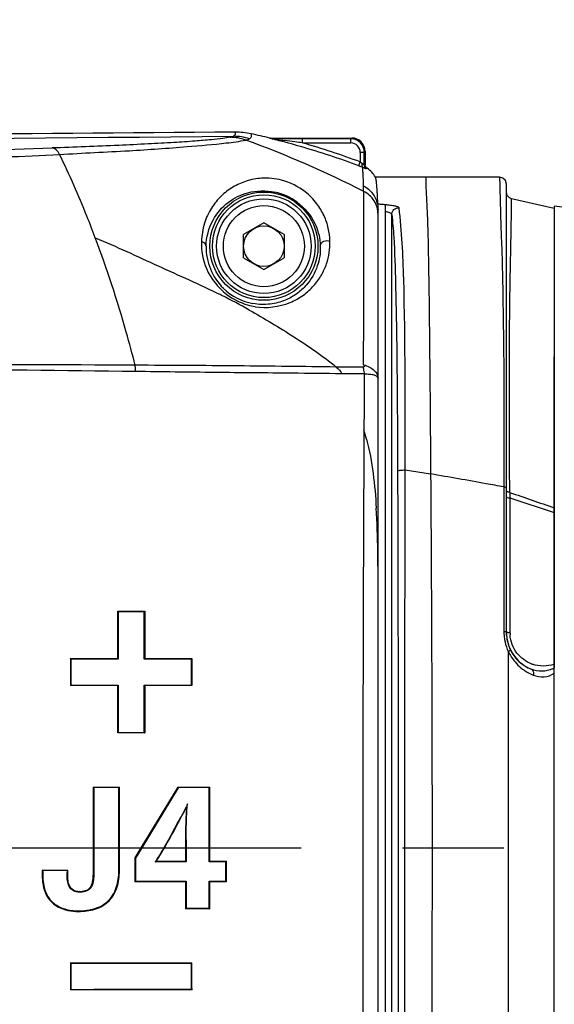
# Model space of a CAD drawing. Header units: millimetres. Extents: x 7426 to 8300, y 123 to 421.
# Tile 182 of 197: x 8143.26 to 8145.24, y 373.78 to 377.43. Entities that reach past the tile are written whole.
import ezdxf

# ---------------------------------------------------------------- set-up
doc = ezdxf.new("R2010")
doc.units = ezdxf.units.MM
doc.linetypes.add('CENTER', pattern=[0.6, 0.375, -0.075, 0.075, -0.075])
for name, color, linetype in [('中心线', 7, 'CENTER'), ('外形图', 7, 'Continuous'), ('尺寸标注', 7, 'Continuous'), ('运动范围', 7, 'Continuous')]:
    doc.layers.add(name, color=color, linetype=linetype)
doc.styles.add('微软雅黑', font='msyh.ttc')
doc.dimstyles.new('尺寸标注_1_20比例', dxfattribs={"dimtxt": 1.5, "dimasz": 1.25, "dimexe": 0.5, "dimexo": 0.4, "dimgap": 0.5, "dimtad": 1, "dimdec": 1, "dimlfac": 20, "dimdsep": 46, "dimtxsty": '微软雅黑', "dimcen": 0.09, "dimadec": 0, "dimazin": 0, "dimtp": 0.01, "dimtm": 0.01, "dimtfac": 1, "dimtdec": 1, "dimtofl": 0, "dimtmove": 0, "dimatfit": 3, "dimfxl": 1, "dimtolj": 1, "dimarcsym": 0})

# ---------------------------------------------------------------- blocks, each defined once
blk = doc.blocks.new('*D1279')
at = {"layer": 'Defpoints', "color": 0}
for p in [(8163.1407, 403.1778), (8093.7172, 293.7489), (8143.3418, 293.7489)]:
    blk.add_point(p, dxfattribs=at)
at = {"layer": '尺寸标注', "color": 0, "lineweight": -2}
for p, q in [((8162.7407, 403.1778), (8093.2172, 403.1778)), ((8093.7172, 401.9278), (8093.7172, 294.9989)), ((8142.9418, 293.7489), (8093.2172, 293.7489))]:
    blk.add_line(p, q, dxfattribs=at)
at = {"layer": '尺寸标注', "color": 0}
for points in [[(8093.9255, 401.9278), (8093.5088, 401.9278), (8093.7172, 403.1778)], [(8093.5088, 294.9989), (8093.9255, 294.9989), (8093.7172, 293.7489)]]:
    blk.add_solid(points, dxfattribs=at)
at = {"layer": '尺寸标注', "color": 0, "insert": (8092.4381, 348.4634), "char_height": 1.5, "attachment_point": 5, "rotation": 90, "style": '微软雅黑'}
blk.add_mtext('\\A1;2188.6', dxfattribs=at)

msp = doc.modelspace()

# ---------------------------------------------------------------- linework, layer by layer
at = {"layer": '中心线', "linetype": 'CENTER', "ltscale": 5}
msp.add_line((8127.4285, 374.3629), (8169.2561, 374.3629), dxfattribs=at)
at = {"layer": '外形图', "color": 7, "linetype": 'Continuous'}
for p, q in [((8144.1876, 376.9879), (8144.4907, 376.9879)), ((8144.3093, 376.9696), (8144.3093, 376.9846)), ((8144.4875, 376.9846), (8144.3093, 376.9846)), ((8144.4875, 376.9846), (8144.4907, 376.9879)), ((8144.4875, 376.9696), (8144.4875, 376.9846)), ((8144.3092, 376.9696), (8144.4875, 376.9696)), ((8144.5225, 376.9346), (8144.5225, 376.8992)), ((8144.5375, 376.9346), (8144.5225, 376.9346)), ((8144.5375, 376.9346), (8144.5407, 376.9379)), ((8144.5375, 376.887), (8144.5375, 376.9346)), ((8144.5407, 376.9379), (8144.5407, 376.889)), ((8144.5173, 376.8851), (8144.5225, 376.8992)), ((8145.0383, 376.8428), (8144.5784, 376.8427)), ((8144.5785, 376.8427), (8144.5785, 376.8427)), ((8145.0383, 376.8428), (8145.0384, 376.8356)), ((8145.0383, 376.8413), (8145.0389, 376.8132)), ((8145.0632, 375.1608), (8145.0632, 376.8178)), ((8145.2407, 376.727), (8145.0827, 376.7627)), ((8144.5882, 372.0048), (8144.5882, 376.7214)), ((8144.6157, 371.9846), (8144.6157, 376.7409)), ((8145.2407, 376.7353), (8145.2407, 375.0287)), ((8144.6391, 372.0204), (8144.6391, 376.7053)), ((8144.1657, 376.6745), (8144.0907, 376.6312)), ((8144.2407, 376.6312), (8144.1657, 376.6745)), ((8144.0907, 376.5446), (8144.0907, 376.6312)), ((8144.2407, 376.6312), (8144.2407, 376.5446)), ((8144.0907, 376.5446), (8144.1657, 376.5013)), ((8144.1657, 376.5013), (8144.2407, 376.5446)), ((8145.2407, 372.5525), (8145.2407, 376.1791)), ((8144.5369, 376.1153), (8144.4542, 376.1162)), ((8144.6887, 375.7603), (8144.783, 375.7458)), ((8145.0541, 375.6976), (8145.0541, 375.1618)), ((8145.0758, 375.683), (8145.0757, 375.6938)), ((8145.0759, 375.6772), (8145.0758, 375.683)), ((8145.0759, 375.6772), (8145.0758, 375.6706)), ((8145.0758, 375.6706), (8145.0759, 375.6573)), ((8145.0756, 375.6573), (8145.0765, 375.1591)), ((8145.0756, 375.6573), (8145.2408, 375.6032)), ((8143.6246, 375.0628), (8143.6246, 375.2379)), ((8143.6269, 375.2357), (8143.6246, 375.2379)), ((8143.6246, 375.2379), (8143.7246, 375.2379)), ((8143.6269, 375.2357), (8143.6269, 375.0607)), ((8143.7224, 375.2357), (8143.6269, 375.2357)), ((8143.7224, 375.0607), (8143.7224, 375.2357)), ((8143.7246, 375.2378), (8143.7246, 375.0629)), ((8145.0637, 375.1486), (8145.0632, 375.1607)), ((8143.4496, 375.0629), (8143.4496, 374.9629)), ((8143.4518, 375.0607), (8143.4518, 374.9651)), ((8143.7224, 375.0607), (8143.7246, 375.0629)), ((8143.8974, 375.0606), (8143.7224, 375.0607)), ((8143.7246, 375.0629), (8143.8996, 375.0629)), ((8143.8974, 374.9651), (8143.8974, 375.0606)), ((8143.8996, 375.0628), (8143.8996, 374.9628)), ((8143.6246, 374.7879), (8143.6246, 374.9628)), ((8143.6268, 374.9651), (8143.6268, 374.7901)), ((8143.7224, 374.7901), (8143.7224, 374.9651)), ((8143.7224, 374.9651), (8143.8974, 374.9651)), ((8143.7246, 374.9629), (8143.7246, 374.7879)), ((8143.8995, 374.9629), (8143.8974, 374.9651)), ((8143.6268, 374.7901), (8143.6246, 374.7879)), ((8143.7244, 374.7878), (8143.6246, 374.7879)), ((8143.6268, 374.7901), (8143.7224, 374.79)), ((8143.7224, 374.7901), (8143.7243, 374.7882)), ((8143.536, 374.5857), (8143.5338, 374.5879)), ((8143.5338, 374.5879), (8143.6316, 374.5879)), ((8143.536, 374.5857), (8143.536, 374.3629)), ((8143.6293, 374.5856), (8143.536, 374.5857)), ((8143.6293, 374.3629), (8143.6293, 374.5857)), ((8143.8471, 374.5879), (8143.7109, 374.3629)), ((8143.8484, 374.5856), (8143.7136, 374.3629)), ((8143.8484, 374.5856), (8143.8471, 374.5879)), ((8143.8471, 374.5879), (8143.9653, 374.5878)), ((8143.9631, 374.5856), (8143.8484, 374.5857)), ((8143.9631, 374.3629), (8143.9631, 374.5856)), ((8143.8753, 374.3933), (8143.8753, 374.3629)), ((8143.8753, 374.3933), (8143.8753, 374.3629)), ((8143.8776, 374.3933), (8143.8776, 374.3629)), ((8143.6294, 374.2873), (8143.6293, 374.3629)), ((8143.6315, 374.2874), (8143.6315, 374.3629)), ((8143.7109, 374.3629), (8143.6885, 374.3258)), ((8143.7136, 374.3629), (8143.6908, 374.3253)), ((8143.8753, 374.3629), (8143.8753, 374.3137)), ((8143.8776, 374.3629), (8143.8776, 374.3114)), ((8143.9631, 374.3114), (8143.9631, 374.3629)), ((8143.9653, 374.3137), (8143.9653, 374.3629)), ((8143.7675, 374.3137), (8143.8753, 374.3137)), ((8143.8776, 374.3114), (8143.8753, 374.3137)), ((8143.9631, 374.3114), (8143.9653, 374.3137)), ((8143.9653, 374.3137), (8144.0273, 374.3137)), ((8143.9653, 374.3137), (8144.0273, 374.3137)), ((8144.0251, 374.3114), (8144.0273, 374.3137)), ((8143.3451, 374.2811), (8143.3451, 374.267)), ((8143.3473, 374.2789), (8143.3451, 374.2811)), ((8143.3451, 374.2811), (8143.4407, 374.2811)), ((8143.3473, 374.2789), (8143.3473, 374.267)), ((8143.4384, 374.2789), (8143.3473, 374.2789)), ((8143.4379, 374.2652), (8143.4384, 374.2789)), ((8143.4384, 374.2789), (8143.4407, 374.2811)), ((8143.4401, 374.2651), (8143.4407, 374.2811)), ((8143.6293, 374.2873), (8143.6315, 374.2873)), ((8143.8776, 374.3114), (8143.7634, 374.3115)), ((8144.0251, 374.3114), (8143.9631, 374.3114)), ((8143.3473, 374.267), (8143.3451, 374.267)), ((8143.536, 374.2617), (8143.5338, 374.2617)), ((8143.5235, 374.2136), (8143.5218, 374.215)), ((8143.8753, 374.2372), (8143.6886, 374.2372)), ((8143.6908, 374.2394), (8143.8775, 374.2395)), ((8143.8776, 374.2394), (8143.8776, 374.1401)), ((8143.9631, 374.2394), (8144.0251, 374.2395)), ((8143.9631, 374.1401), (8143.9631, 374.2394)), ((8144.0271, 374.2372), (8143.9652, 374.2372)), ((8143.9652, 374.1379), (8143.9652, 374.2372)), ((8144.0251, 374.2395), (8144.027, 374.2376)), ((8143.4824, 374.1987), (8143.4824, 374.2009)), ((8143.5912, 374.1685), (8143.5928, 374.1669)), ((8143.3832, 374.1621), (8143.3818, 374.1604)), ((8143.9651, 374.1379), (8143.8754, 374.1379)), ((8143.8776, 374.1401), (8143.9631, 374.1401)), ((8143.9631, 374.1401), (8143.9649, 374.1383)), ((8143.4799, 374.1304), (8143.4799, 374.1282)), ((8143.4518, 373.9357), (8143.4495, 373.9379)), ((8143.4518, 373.9357), (8143.4518, 373.8401)), ((8143.7535, 373.9356), (8143.4518, 373.9357)), ((8143.8974, 373.9356), (8143.4518, 373.9357)), ((8143.8974, 373.8401), (8143.8974, 373.9356)), ((8143.8997, 373.8379), (8143.8975, 373.8401))]:
    msp.add_line(p, q, dxfattribs=at)
for points in [[(8145.0632, 376.8178), (8145.0597, 376.8307), (8145.05, 376.8399), (8145.0383, 376.8428)], [(8145.0827, 376.7627), (8145.0745, 376.7662), (8145.0662, 376.7752), (8145.0632, 376.787)]]:
    msp.add_lwpolyline(points, dxfattribs=at)
for radius in [0.2002, 0.1902, 0.175, 0.15, 0.075]:
    msp.add_circle((8144.1657, 376.5879), radius, dxfattribs=at)
for centre, radius, start, end in [((8146.603, 0.8539), 376.1641, 90.387527, 90.753518), ((8144.0607, 376.7301), 0.2793, 78.0524, 90.385), ((8144.0545, 376.8134), 0.1807, 71.2268, 90.4343), ((8142.7354, 373.2493), 3.9723, 63.0538, 69.9233), ((8143.497, 374.071), 2.9975, 76.6807, 78.0341), ((8143.4502, 373.9932), 3.083, 75.7144, 75.9554), ((8143.463, 374.0425), 3.032, 73.943, 75.7186), ((8144.2966, 363.3339), 13.6507, 89.94702, 90.35572), ((8143.5673, 371.6461), 5.375, 82.3793, 82.7761), ((8143.7325, 372.8462), 4.1636, 82.0386, 82.443), ((8144.4875, 376.9346), 0.05, 0.0038, 90.0016), ((8144.4908, 376.9379), 0.05, 359.9964, 90.009), ((8143.4798, 374.1012), 2.9709, 69.5604, 73.9408), ((8143.4796, 374.0984), 2.9887, 69.5773, 73.8843), ((8144.4875, 376.9346), 0.035, 359.9951, 89.9865), ((8144.5706, 376.9611), 0.0784, 232.1495, 234.2758), ((8145.1345, 378.5374), 1.7638, 249.5178, 250.009), ((8144.1606, 376.5763), 0.2164, 53.6027, 77.8561), ((8144.1632, 376.5839), 0.2113, 178.9144, 225.7244), ((8144.164, 376.5845), 0.2124, 225.6941, 259.5338), ((8143.0059, 374.4032), 2.2403, 63.3546, 63.5274), ((8142.8974, 374.1924), 2.4774, 60.6451, 63.298), ((8144.1707, 376.5907), 0.2295, 253.4803, 260.6845), ((8141.8207, 223.8663), 152.2696, 89.296344, 89.899328), ((8142.8189, 193.9488), 182.2011, 89.726199, 90.22975), ((8580.3434, 373.8915), 435.8121, 179.734863, 179.938028), ((8143.7045, 375.654), 0.8695, 14.6889, 16.9995), ((8141.001, 375.4064), 3.587, 0.8628, 3.394), ((8139.3531, 375.3782), 5.2351, 0.2831, 0.9), ((8139.8089, 375.3809), 4.7794, 0.0013, 0.2775), ((8145.1956, 375.1607), 0.1415, 179.5628, 180.2328), ((8145.2131, 375.1616), 0.1499, 180.0313, 184.9102), ((8145.2019, 375.1594), 0.1252, 180.166, 183.9872), ((8145.2119, 375.1604), 0.1486, 184.5457, 205.2273), ((7686.2506, 374.3629), 458.8207, 359.909397, 0.090578), ((8145.2098, 375.1593), 0.1462, 205.1972, 248.4057), ((8145.2019, 375.1616), 0.1267, 249.5922, 250.4825), ((8145.1923, 375.1104), 0.095, 295.9985, 300.6344), ((8456.9138, 374.4834), 312.3822, 180.022113, 180.305549), ((8143.0814, 375.5754), 1.4362, 298.354, 298.5399)]:
    msp.add_arc(centre, radius, start, end, dxfattribs=at)
for points, knots in [([(8144.0588, 377.0094), (8144.0585, 377.0094), (8144.0592, 377.0073), (8144.0592, 377.006), (8144.0601, 377.0033), (8144.0593, 377.0003), (8144.0567, 376.9973), (8144.0544, 376.9953), (8144.0532, 376.9941)], [0, 0, 0, 0, 0.053413, 0.216642, 0.339275, 0.489462, 0.708129, 1, 1, 1, 1]), ([(8144.0405, 376.9905), (8144.0318, 376.9885), (8144.0087, 376.9853), (8143.9657, 376.9807), (8143.9051, 376.9757), (8143.8271, 376.9706), (8143.7328, 376.9655), (8143.5824, 376.9585), (8143.4638, 376.9539), (8143.3815, 376.951)], [0, 0, 0, 0, 0.040237, 0.105652, 0.196888, 0.316131, 0.460809, 0.626003, 1, 1, 1, 1]), ([(8143.4098, 376.9268), (8143.4957, 376.9327), (8143.6531, 376.9389), (8143.8588, 376.9537), (8144.0026, 376.9661), (8144.0751, 376.9753), (8144.099, 376.9802)], [0, 0, 0, 0, 0.373597, 0.683269, 0.894254, 1, 1, 1, 1]), ([(8144.0405, 376.9905), (8144.0433, 376.991), (8144.0475, 376.992), (8144.052, 376.9931), (8144.0532, 376.9941)], [0, 0, 0, 0, 0.650857, 1, 1, 1, 1]), ([(8144.099, 376.9802), (8144.1005, 376.9805), (8144.1051, 376.9817), (8144.1098, 376.9831), (8144.1127, 376.9845)], [0, 0, 0, 0, 0.321848, 1, 1, 1, 1]), ([(8144.1185, 377.0034), (8144.1184, 377.0029), (8144.1184, 377.0013), (8144.1178, 376.9976), (8144.12, 376.991), (8144.1156, 376.9861), (8144.1127, 376.9845)], [0, 0, 0, 0, 0.064492, 0.236299, 0.524915, 1, 1, 1, 1]), ([(8144.1951, 376.9853), (8144.1933, 376.986), (8144.1908, 376.9869), (8144.1883, 376.9877), (8144.1876, 376.9879)], [0, 0, 0, 0, 0.718765, 1, 1, 1, 1]), ([(8144.2119, 376.9844), (8144.2095, 376.9844), (8144.2062, 376.9843), (8144.2012, 376.9843), (8144.2, 376.9842), (8144.198, 376.9842), (8144.1983, 376.9841), (8144.1984, 376.9841)], [0, 0, 0, 0, 0.519375, 0.769164, 0.947793, 0.988263, 1, 1, 1, 1]), ([(8144.203, 376.9833), (8144.2018, 376.9835), (8144.2002, 376.9837), (8144.1987, 376.9839), (8144.1983, 376.9839)], [0, 0, 0, 0, 0.785349, 1, 1, 1, 1]), ([(8144.2119, 376.9844), (8144.2128, 376.9843), (8144.2141, 376.9834), (8144.2148, 376.9823), (8144.2151, 376.9819)], [0, 0, 0, 0, 0.688288, 1, 1, 1, 1]), ([(8142.6378, 376.9312), (8142.7023, 376.9326), (8142.9502, 376.938), (8143.1981, 376.9447), (8143.3815, 376.951)], [0, 0, 0, 0, 0.259978, 1, 1, 1, 1]), ([(8143.4098, 376.9268), (8143.4066, 376.9333), (8143.3995, 376.9443), (8143.3871, 376.9507), (8143.3815, 376.951)], [0, 0, 0, 0, 0.563108, 1, 1, 1, 1]), ([(8142.86, 376.9061), (8142.9076, 376.9076), (8143.0909, 376.9133), (8143.2742, 376.9203), (8143.4098, 376.9268)], [0, 0, 0, 0, 0.259623, 1, 1, 1, 1]), ([(8143.5418, 376.6185), (8143.5317, 376.6454), (8143.4912, 376.7495), (8143.4461, 376.852), (8143.4098, 376.9268)], [0, 0, 0, 0, 0.256329, 1, 1, 1, 1]), ([(8144.5296, 376.8939), (8144.5288, 376.891), (8144.5278, 376.8863), (8144.5297, 376.8806), (8144.5315, 376.8799)], [0, 0, 0, 0, 0.617882, 1, 1, 1, 1]), ([(8144.5343, 376.8113), (8144.5343, 376.8194), (8144.5343, 376.834), (8144.5328, 376.8535), (8144.5323, 376.8683), (8144.5316, 376.8765), (8144.5315, 376.8799)], [0, 0, 0, 0, 0.353274, 0.639736, 0.853565, 1, 1, 1, 1]), ([(8144.5315, 376.8799), (8144.5328, 376.8794), (8144.5368, 376.8778), (8144.5407, 376.876), (8144.5434, 376.8747)], [0, 0, 0, 0, 0.326701, 1, 1, 1, 1]), ([(8144.5375, 376.887), (8144.5375, 376.8869), (8144.537, 376.8876), (8144.536, 376.8883), (8144.5347, 376.8896), (8144.5339, 376.8904)], [0, 0, 0, 0, 0.075211, 0.287359, 1, 1, 1, 1]), ([(8144.5434, 376.8747), (8144.5438, 376.8746), (8144.5441, 376.8745), (8144.5449, 376.874), (8144.5449, 376.8741)], [0, 0, 0, 0, 0.746608, 1, 1, 1, 1]), ([(8144.5458, 376.8751), (8144.5457, 376.8749), (8144.5454, 376.8746), (8144.5451, 376.8743), (8144.5449, 376.8741)], [0, 0, 0, 0, 0.484004, 1, 1, 1, 1]), ([(8144.3187, 376.7886), (8144.293, 376.8084), (8144.2401, 376.835), (8144.1626, 376.8422), (8144.1008, 376.831), (8144.05, 376.8078), (8144.0057, 376.7743), (8143.9692, 376.7288), (8143.9415, 376.6715), (8143.9362, 376.6276), (8143.9343, 376.6047)], [0, 0, 0, 0, 0.185028, 0.326625, 0.436996, 0.539276, 0.642372, 0.750874, 0.86876, 1, 1, 1, 1]), ([(8144.5785, 376.8427), (8144.5782, 376.8426), (8144.5787, 376.8415), (8144.579, 376.8398), (8144.5798, 376.8368), (8144.5802, 376.8331), (8144.5808, 376.8291), (8144.5814, 376.8247), (8144.5821, 376.8178), (8144.583, 376.8081), (8144.5839, 376.795), (8144.5848, 376.7799), (8144.5857, 376.7625), (8144.5863, 376.7501), (8144.5866, 376.7434)], [0, 0, 0, 0, 0.007957, 0.024982, 0.061078, 0.096585, 0.137083, 0.182083, 0.231574, 0.344384, 0.475405, 0.626099, 0.799648, 1, 1, 1, 1]), ([(8144.7647, 376.8427), (8144.7648, 376.8262), (8144.7672, 376.7754), (8144.7713, 376.6899), (8144.7748, 376.5559), (8144.7792, 376.2409), (8144.7814, 375.9608), (8144.7829, 375.7457)], [0, 0, 0, 0, 0.045327, 0.138818, 0.234137, 0.411824, 1, 1, 1, 1]), ([(8143.9519, 376.5879), (8143.9526, 376.6212), (8143.9691, 376.6839), (8144.0289, 376.7533), (8144.1106, 376.7935), (8144.1736, 376.7948), (8144.2061, 376.7878)], [0, 0, 0, 0, 0.272874, 0.506563, 0.728578, 1, 1, 1, 1]), ([(8144.5354, 376.7903), (8144.5348, 376.7921), (8144.5347, 376.7959), (8144.5345, 376.8029), (8144.534, 376.8081), (8144.5343, 376.8114)], [0, 0, 0, 0, 0.275771, 0.527703, 1, 1, 1, 1]), ([(8144.5346, 376.1492), (8144.5352, 376.2347), (8144.5357, 376.3567), (8144.5364, 376.5093), (8144.536, 376.6181), (8144.5357, 376.7099), (8144.5351, 376.771), (8144.5355, 376.7903)], [0, 0, 0, 0, 0.400312, 0.570598, 0.71414, 0.909681, 1, 1, 1, 1]), ([(8144.5882, 376.7059), (8144.5882, 376.7231), (8144.5783, 376.7584), (8144.551, 376.7827), (8144.5354, 376.7903)], [0, 0, 0, 0, 0.499236, 1, 1, 1, 1]), ([(8145.0389, 376.8132), (8145.0396, 376.7876), (8145.0408, 376.7441), (8145.0423, 376.6719), (8145.0464, 376.5768), (8145.0494, 376.4676), (8145.051, 376.3506), (8145.0528, 376.2411), (8145.0538, 376.1189), (8145.0536, 375.9363), (8145.0539, 375.7946), (8145.054, 375.6976)], [0, 0, 0, 0, 0.06874, 0.11699, 0.194256, 0.324599, 0.410689, 0.509054, 0.618969, 0.739173, 1, 1, 1, 1]), ([(8144.4104, 376.6067), (8144.4095, 376.6227), (8144.4061, 376.655), (8144.3896, 376.7023), (8144.3614, 376.7486), (8144.3349, 376.7762), (8144.3187, 376.7886)], [0, 0, 0, 0, 0.229368, 0.461226, 0.708783, 1, 1, 1, 1]), ([(8145.0757, 375.6938), (8145.0747, 375.8011), (8145.0739, 375.9975), (8145.0748, 376.2297), (8145.0761, 376.3836), (8145.0775, 376.4705), (8145.079, 376.5375), (8145.08, 376.5873), (8145.0807, 376.6244), (8145.0812, 376.6537), (8145.0816, 376.679), (8145.082, 376.702), (8145.082, 376.72), (8145.082, 376.7332), (8145.082, 376.7421), (8145.0822, 376.7498), (8145.0822, 376.7555), (8145.0824, 376.759), (8145.0824, 376.761), (8145.0827, 376.7618), (8145.0826, 376.7627), (8145.0827, 376.7627)], [0, 0, 0, 0, 0.301072, 0.551237, 0.651725, 0.733066, 0.794999, 0.839886, 0.872897, 0.899017, 0.922236, 0.943773, 0.963606, 0.972674, 0.981033, 0.988475, 0.994492, 0.996789, 0.998518, 0.99961, 1, 1, 1, 1]), ([(8144.289, 376.7505), (8144.3164, 376.7302), (8144.3586, 376.6796), (8144.3737, 376.6166), (8144.3746, 376.5879)], [0, 0, 0, 0, 0.543233, 1, 1, 1, 1]), ([(8144.5862, 376.7433), (8144.587, 376.7397), (8144.5874, 376.7324), (8144.5882, 376.7251), (8144.5882, 376.7214)], [0, 0, 0, 0, 0.500223, 1, 1, 1, 1]), ([(8144.6158, 376.7409), (8144.6108, 376.7413), (8144.601, 376.7425), (8144.5911, 376.743), (8144.5862, 376.7433)], [0, 0, 0, 0, 0.499981, 1, 1, 1, 1]), ([(8144.666, 376.7299), (8144.666, 376.7305), (8144.6646, 376.7319), (8144.6595, 376.7341), (8144.6491, 376.7366), (8144.6337, 376.7389), (8144.622, 376.7404), (8144.6158, 376.7411)], [0, 0, 0, 0, 0.03542, 0.099468, 0.323011, 0.643053, 1, 1, 1, 1]), ([(8144.6391, 376.7053), (8144.6391, 376.7119), (8144.6451, 376.7257), (8144.6594, 376.7304), (8144.666, 376.7299)], [0, 0, 0, 0, 0.497965, 1, 1, 1, 1]), ([(8144.6887, 375.7603), (8144.6891, 375.9958), (8144.6903, 376.319), (8144.6772, 376.6427), (8144.666, 376.7299)], [0, 0, 0, 0, 0.728086, 1, 1, 1, 1]), ([(8152.4438, 376.3516), (8151.8063, 376.3563), (8150.5412, 376.382), (8148.6813, 376.4623), (8146.9172, 376.5776), (8145.7815, 376.6787), (8145.2407, 376.7353)], [0, 0, 0, 0, 0.265049, 0.526001, 0.773957, 1, 1, 1, 1]), ([(8144.6391, 376.7053), (8144.6391, 376.7064), (8144.6367, 376.709), (8144.629, 376.7128), (8144.6214, 376.7147), (8144.6157, 376.7157)], [0, 0, 0, 0, 0.129985, 0.347244, 1, 1, 1, 1]), ([(8144.6391, 376.7053), (8144.6424, 376.6777), (8144.6492, 376.5922), (8144.6545, 376.4074), (8144.6593, 376.1184), (8144.6602, 375.8873), (8144.6607, 375.7553)], [0, 0, 0, 0, 0.087679, 0.270542, 0.583298, 1, 1, 1, 1]), ([(8143.5418, 376.6186), (8143.6203, 376.5868), (8143.7733, 376.5137), (8143.9288, 376.4464), (8144.0046, 376.4086)], [0, 0, 0, 0, 0.499976, 1, 1, 1, 1]), ([(8143.6895, 376.1478), (8143.679, 376.1887), (8143.6361, 376.3475), (8143.5849, 376.5041), (8143.5418, 376.6185)], [0, 0, 0, 0, 0.256779, 1, 1, 1, 1]), ([(8144.1335, 376.3642), (8144.1763, 376.3572), (8144.2421, 376.3658), (8144.3122, 376.4043), (8144.3506, 376.4403), (8144.3797, 376.4795), (8144.4046, 376.5341), (8144.4108, 376.5783), (8144.4104, 376.6067)], [0, 0, 0, 0, 0.311669, 0.447387, 0.57151, 0.686982, 0.795812, 1, 1, 1, 1]), ([(8144.3746, 376.5879), (8144.3746, 376.5921), (8144.378, 376.6001), (8144.3908, 376.6091), (8144.4035, 376.6094), (8144.4104, 376.6067)], [0, 0, 0, 0, 0.275124, 0.513868, 1, 1, 1, 1]), ([(8143.9343, 376.6047), (8143.9335, 376.5708), (8143.9478, 376.4956), (8143.9959, 376.4341), (8144.0281, 376.4097)], [0, 0, 0, 0, 0.456447, 1, 1, 1, 1]), ([(8143.9519, 376.5879), (8143.9518, 376.5924), (8143.9464, 376.6006), (8143.9382, 376.6038), (8143.9343, 376.6047)], [0, 0, 0, 0, 0.524866, 1, 1, 1, 1]), ([(8144.3746, 376.5879), (8144.3753, 376.5632), (8144.3675, 376.5106), (8144.3328, 376.4509), (8144.2887, 376.4106), (8144.2436, 376.3852), (8144.1876, 376.3705), (8144.1465, 376.3718), (8144.1254, 376.3757)], [0, 0, 0, 0, 0.198374, 0.416876, 0.539805, 0.675602, 0.828095, 1, 1, 1, 1]), ([(8144.1119, 376.3517), (8144.1679, 376.3203), (8144.2779, 376.2544), (8144.384, 376.1818), (8144.4335, 376.1411)], [0, 0, 0, 0, 0.500332, 1, 1, 1, 1]), ([(8144.4335, 376.1411), (8144.3736, 376.142), (8144.2521, 376.1432), (8144.0679, 376.1453), (8143.8798, 376.1467), (8143.7533, 376.1472), (8143.6895, 376.1478)], [0, 0, 0, 0, 0.241577, 0.489818, 0.743029, 1, 1, 1, 1]), ([(8143.6907, 376.1244), (8143.6907, 376.1264), (8143.6905, 376.1342), (8143.6901, 376.1421), (8143.6895, 376.1478)], [0, 0, 0, 0, 0.258149, 1, 1, 1, 1]), ([(8144.5327, 376.1401), (8144.5245, 376.1402), (8144.4914, 376.1405), (8144.4584, 376.1408), (8144.4335, 376.1411)], [0, 0, 0, 0, 0.247802, 1, 1, 1, 1]), ([(8144.5346, 376.1492), (8144.5356, 376.1485), (8144.5371, 376.1472), (8144.5381, 376.1449), (8144.5374, 376.1429), (8144.5358, 376.1408), (8144.5337, 376.1403), (8144.5327, 376.1401)], [0, 0, 0, 0, 0.295348, 0.42787, 0.541205, 0.763279, 1, 1, 1, 1]), ([(8144.5327, 376.1401), (8144.5332, 376.1382), (8144.5353, 376.13), (8144.5364, 376.1216), (8144.5369, 376.1152)], [0, 0, 0, 0, 0.239752, 1, 1, 1, 1]), ([(8144.5346, 376.1492), (8144.5421, 376.1469), (8144.5561, 376.1415), (8144.5735, 376.1301), (8144.5852, 376.1162), (8144.5882, 376.1053), (8144.5882, 376.1003)], [0, 0, 0, 0, 0.308121, 0.577818, 0.804658, 1, 1, 1, 1]), ([(8144.4542, 376.1163), (8144.3929, 376.1167), (8144.2362, 376.1187), (8143.9817, 376.1205), (8143.7886, 376.1233), (8143.6907, 376.1244)], [0, 0, 0, 0, 0.241117, 0.615366, 1, 1, 1, 1]), ([(8144.5882, 376.1003), (8144.5882, 376.101), (8144.587, 376.1028), (8144.5833, 376.1073), (8144.5731, 376.1124), (8144.5565, 376.1134), (8144.5439, 376.1142), (8144.5368, 376.1151)], [0, 0, 0, 0, 0.039131, 0.108174, 0.320577, 0.617333, 1, 1, 1, 1]), ([(8144.6607, 375.7553), (8144.6621, 375.3832), (8144.6626, 374.8241), (8144.6627, 374.0784), (8144.662, 373.5193), (8144.6612, 373.0578), (8144.6596, 372.7042), (8144.6573, 372.4752), (8144.6536, 372.2926), (8144.6494, 372.1469), (8144.644, 372.062), (8144.6391, 372.0204)], [0, 0, 0, 0, 0.298839, 0.44902, 0.598924, 0.7478, 0.819676, 0.882964, 0.931712, 0.966333, 1, 1, 1, 1]), ([(8144.6607, 375.7553), (8144.6608, 375.7563), (8144.6644, 375.7581), (8144.67, 375.7593), (8144.6788, 375.7603), (8144.6853, 375.7604), (8144.6887, 375.7603)], [0, 0, 0, 0, 0.106881, 0.329469, 0.643877, 1, 1, 1, 1]), ([(8144.666, 371.9957), (8144.6714, 372.0379), (8144.6787, 372.1236), (8144.684, 372.2704), (8144.687, 372.4121), (8144.6887, 372.5521), (8144.6887, 372.721), (8144.6891, 373.0395), (8144.6879, 373.5048), (8144.6877, 374.0686), (8144.6877, 374.8209), (8144.6881, 375.385), (8144.6887, 375.7603)], [0, 0, 0, 0, 0.033877, 0.068433, 0.117057, 0.146791, 0.179961, 0.251671, 0.400587, 0.550616, 0.700924, 1, 1, 1, 1]), ([(8144.7829, 375.7457), (8144.7846, 375.5058), (8144.7874, 375.0244), (8144.7885, 374.4219), (8144.7878, 373.9393), (8144.7865, 373.5765), (8144.785, 373.2796), (8144.7832, 373.0332), (8144.781, 372.6446), (8144.7645, 371.5573), (8144.7646, 371.8831)], [0, 0, 0, 0, 0.186334, 0.373932, 0.46778, 0.561398, 0.654809, 0.70121, 0.747004, 1, 1, 1, 1]), ([(8145.054, 375.6976), (8145.0321, 375.7017), (8144.9418, 375.7182), (8144.8514, 375.7338), (8144.7829, 375.7457)], [0, 0, 0, 0, 0.242673, 1, 1, 1, 1]), ([(8145.0632, 375.6934), (8145.0632, 375.6945), (8145.0594, 375.6967), (8145.0564, 375.6972), (8145.0541, 375.6976)], [0, 0, 0, 0, 0.322883, 1, 1, 1, 1]), ([(8145.0632, 375.6828), (8145.0632, 375.6822), (8145.0651, 375.6809), (8145.0668, 375.6805), (8145.068, 375.6802)], [0, 0, 0, 0, 0.329431, 1, 1, 1, 1]), ([(8145.0632, 375.6615), (8145.0632, 375.6601), (8145.069, 375.6582), (8145.0726, 375.6576), (8145.0756, 375.6573)], [0, 0, 0, 0, 0.307524, 1, 1, 1, 1]), ([(8145.068, 375.6802), (8145.0684, 375.6801), (8145.0703, 375.6797), (8145.0722, 375.6793), (8145.0736, 375.6791)], [0, 0, 0, 0, 0.221718, 1, 1, 1, 1]), ([(8143.7224, 375.2357), (8143.7227, 375.2359), (8143.7232, 375.236), (8143.7237, 375.2366), (8143.7232, 375.2374), (8143.7243, 375.2375), (8143.7246, 375.2379)], [0, 0, 0, 0, 0.31124, 0.455456, 0.580133, 1, 1, 1, 1]), ([(8145.0632, 375.1608), (8145.0632, 375.161), (8145.0622, 375.1616), (8145.0594, 375.1622), (8145.0563, 375.1625), (8145.0541, 375.1627)], [0, 0, 0, 0, 0.087531, 0.284208, 1, 1, 1, 1]), ([(8145.0632, 375.1614), (8145.0632, 375.1608), (8145.0663, 375.1603), (8145.0679, 375.1599), (8145.0695, 375.1597)], [0, 0, 0, 0, 0.282116, 1, 1, 1, 1]), ([(8145.0695, 375.1597), (8145.07, 375.1596), (8145.0724, 375.1594), (8145.0748, 375.1592), (8145.0767, 375.1591)], [0, 0, 0, 0, 0.222846, 1, 1, 1, 1]), ([(8145.1577, 375.0428), (8145.1363, 375.0507), (8145.0961, 375.0799), (8145.0787, 375.1268), (8145.077, 375.1507)], [0, 0, 0, 0, 0.487068, 1, 1, 1, 1]), ([(8145.056, 375.1367), (8145.0566, 375.1325), (8145.0597, 375.1159), (8145.0651, 375.0996), (8145.0708, 375.0883)], [0, 0, 0, 0, 0.253218, 1, 1, 1, 1]), ([(8145.0638, 375.1487), (8145.0661, 375.1214), (8145.0862, 375.0679), (8145.1314, 375.0333), (8145.1559, 375.0234)], [0, 0, 0, 0, 0.508835, 1, 1, 1, 1]), ([(8145.0774, 375.0971), (8145.0779, 375.0959), (8145.0755, 375.0919), (8145.0728, 375.0898), (8145.0708, 375.0883)], [0, 0, 0, 0, 0.338615, 1, 1, 1, 1]), ([(8145.0708, 375.0883), (8145.0739, 375.0817), (8145.0875, 375.0573), (8145.1069, 375.0363), (8145.1235, 375.0241)], [0, 0, 0, 0, 0.263526, 1, 1, 1, 1]), ([(8143.4518, 375.0607), (8143.4516, 375.0609), (8143.4507, 375.061), (8143.4509, 375.0624), (8143.4499, 375.0625), (8143.4496, 375.0629)], [0, 0, 0, 0, 0.314863, 0.574789, 1, 1, 1, 1]), ([(8143.6269, 375.0607), (8143.6266, 375.0609), (8143.6261, 375.061), (8143.6256, 375.0616), (8143.626, 375.0624), (8143.6249, 375.0625), (8143.6246, 375.0629)], [0, 0, 0, 0, 0.310607, 0.454573, 0.581354, 1, 1, 1, 1]), ([(8143.8974, 375.0606), (8143.8977, 375.0609), (8143.8982, 375.061), (8143.8986, 375.0616), (8143.8982, 375.0624), (8143.8993, 375.0625), (8143.8996, 375.0629)], [0, 0, 0, 0, 0.311329, 0.45557, 0.580076, 1, 1, 1, 1]), ([(8145.2407, 375.0416), (8145.2276, 375.0377), (8145.2002, 375.0326), (8145.1726, 375.0375), (8145.1595, 375.0421)], [0, 0, 0, 0, 0.496485, 1, 1, 1, 1]), ([(8145.1235, 375.0241), (8145.1266, 375.0218), (8145.139, 375.0133), (8145.1526, 375.0064), (8145.1629, 375.002)], [0, 0, 0, 0, 0.25636, 1, 1, 1, 1]), ([(8145.234, 375.0251), (8145.2221, 375.0193), (8145.1953, 375.0129), (8145.1684, 375.0183), (8145.1559, 375.0234)], [0, 0, 0, 0, 0.495877, 1, 1, 1, 1]), ([(8145.1559, 375.0234), (8145.159, 375.022), (8145.1641, 375.0146), (8145.1637, 375.0064), (8145.1629, 375.002)], [0, 0, 0, 0, 0.42949, 1, 1, 1, 1]), ([(8145.1629, 375.002), (8145.1755, 374.997), (8145.2029, 374.992), (8145.2297, 375.0011), (8145.2408, 375.0086)], [0, 0, 0, 0, 0.503458, 1, 1, 1, 1]), ([(8143.4518, 374.9651), (8143.4516, 374.9648), (8143.4511, 374.9647), (8143.4506, 374.9641), (8143.451, 374.9633), (8143.4499, 374.9632), (8143.4496, 374.9629)], [0, 0, 0, 0, 0.310585, 0.454709, 0.581623, 1, 1, 1, 1]), ([(8143.6265, 374.9651), (8143.6262, 374.9648), (8143.6258, 374.9638), (8143.625, 374.9632), (8143.6246, 374.9629)], [0, 0, 0, 0, 0.45334, 1, 1, 1, 1]), ([(8143.7224, 374.9651), (8143.7227, 374.9648), (8143.7232, 374.9647), (8143.7237, 374.9642), (8143.7232, 374.9633), (8143.7243, 374.9632), (8143.7246, 374.9629)], [0, 0, 0, 0, 0.311044, 0.455451, 0.580653, 1, 1, 1, 1]), ([(8143.8995, 374.9628), (8143.885, 374.9628), (8143.8267, 374.9629), (8143.7684, 374.9629), (8143.7246, 374.963)], [0, 0, 0, 0, 0.249073, 1, 1, 1, 1]), ([(8143.7243, 374.7882), (8143.7243, 374.7882), (8143.7244, 374.788), (8143.7245, 374.7879), (8143.7246, 374.7879)], [0, 0, 0, 0, 0.450672, 1, 1, 1, 1]), ([(8143.6293, 374.5857), (8143.6296, 374.5859), (8143.6301, 374.586), (8143.6306, 374.5866), (8143.6301, 374.5874), (8143.6312, 374.5875), (8143.6316, 374.5879)], [0, 0, 0, 0, 0.31184, 0.455588, 0.579488, 1, 1, 1, 1]), ([(8143.8827, 374.5258), (8143.8788, 374.5109), (8143.8667, 374.4906), (8143.8503, 374.4645), (8143.8358, 374.4372), (8143.8184, 374.4029), (8143.8029, 374.3762), (8143.7951, 374.3629)], [0, 0, 0, 0, 0.249253, 0.375284, 0.500403, 0.749949, 1, 1, 1, 1]), ([(8143.8797, 374.5152), (8143.8791, 374.5053), (8143.8767, 374.4648), (8143.8753, 374.4241), (8143.8753, 374.3933)], [0, 0, 0, 0, 0.242077, 1, 1, 1, 1]), ([(8143.8776, 374.3933), (8143.8776, 374.4047), (8143.8782, 374.449), (8143.8805, 374.4931), (8143.8827, 374.5258)], [0, 0, 0, 0, 0.259449, 1, 1, 1, 1]), ([(8143.8827, 374.5258), (8143.8825, 374.5249), (8143.8813, 374.5214), (8143.8805, 374.5178), (8143.8797, 374.5152)], [0, 0, 0, 0, 0.251506, 1, 1, 1, 1]), ([(8143.7951, 374.3629), (8143.7925, 374.3584), (8143.7823, 374.3411), (8143.7717, 374.3239), (8143.7634, 374.3114)], [0, 0, 0, 0, 0.255327, 1, 1, 1, 1]), ([(8143.7675, 374.3137), (8143.7701, 374.3176), (8143.7805, 374.3338), (8143.7904, 374.3503), (8143.7976, 374.3629)], [0, 0, 0, 0, 0.245173, 1, 1, 1, 1]), ([(8143.7951, 374.3629), (8143.7956, 374.3632), (8143.7966, 374.3638), (8143.7973, 374.3631), (8143.7976, 374.3629)], [0, 0, 0, 0, 0.611067, 1, 1, 1, 1]), ([(8143.5912, 374.1685), (8143.6061, 374.1834), (8143.6259, 374.2235), (8143.6293, 374.2661), (8143.6293, 374.2873)], [0, 0, 0, 0, 0.497661, 1, 1, 1, 1]), ([(8143.5928, 374.1669), (8143.6078, 374.1821), (8143.628, 374.2226), (8143.6315, 374.2658), (8143.6315, 374.2874)], [0, 0, 0, 0, 0.497685, 1, 1, 1, 1]), ([(8143.3451, 374.267), (8143.3451, 374.2476), (8143.3482, 374.2091), (8143.3675, 374.173), (8143.3818, 374.1604)], [0, 0, 0, 0, 0.502945, 1, 1, 1, 1]), ([(8143.3473, 374.267), (8143.3473, 374.248), (8143.3499, 374.2191), (8143.3641, 374.1835), (8143.3762, 374.1684), (8143.3832, 374.1621)], [0, 0, 0, 0, 0.500429, 0.750628, 1, 1, 1, 1]), ([(8143.4824, 374.1987), (8143.4749, 374.1987), (8143.4592, 374.2018), (8143.4436, 374.22), (8143.4389, 374.2386), (8143.4379, 374.2519), (8143.4377, 374.2585), (8143.4379, 374.2623), (8143.4377, 374.2643), (8143.4379, 374.2652)], [0, 0, 0, 0, 0.248333, 0.496693, 0.747744, 0.873844, 0.936922, 0.968441, 1, 1, 1, 1]), ([(8143.4824, 374.2009), (8143.4752, 374.2009), (8143.46, 374.2039), (8143.4452, 374.2217), (8143.4402, 374.2432), (8143.4397, 374.2578), (8143.4401, 374.2651)], [0, 0, 0, 0, 0.248491, 0.497999, 0.749187, 1, 1, 1, 1]), ([(8143.5218, 374.215), (8143.5233, 374.2164), (8143.5253, 374.22), (8143.5291, 374.2273), (8143.5329, 374.2412), (8143.5338, 374.2535), (8143.5338, 374.2617)], [0, 0, 0, 0, 0.124721, 0.249766, 0.499837, 1, 1, 1, 1]), ([(8143.536, 374.2617), (8143.536, 374.2574), (8143.5357, 374.249), (8143.5343, 374.2385), (8143.5322, 374.2303), (8143.5301, 374.2243), (8143.5277, 374.2196), (8143.5257, 374.2165), (8143.5245, 374.2148), (8143.5236, 374.2141), (8143.5235, 374.2136)], [0, 0, 0, 0, 0.250172, 0.500246, 0.625294, 0.75028, 0.875148, 0.93753, 0.968902, 1, 1, 1, 1]), ([(8143.5218, 374.215), (8143.5173, 374.2098), (8143.5042, 374.2021), (8143.4898, 374.2009), (8143.4824, 374.2009)], [0, 0, 0, 0, 0.479806, 1, 1, 1, 1]), ([(8143.5235, 374.2136), (8143.5186, 374.2079), (8143.5049, 374.2), (8143.4898, 374.1987), (8143.4824, 374.1987)], [0, 0, 0, 0, 0.498654, 1, 1, 1, 1]), ([(8143.9631, 374.2394), (8143.9633, 374.2392), (8143.9638, 374.2391), (8143.9643, 374.2385), (8143.9639, 374.2377), (8143.9649, 374.2375), (8143.9652, 374.2372)], [0, 0, 0, 0, 0.310919, 0.455542, 0.580984, 1, 1, 1, 1]), ([(8144.027, 374.2376), (8144.027, 374.2375), (8144.0271, 374.2374), (8144.0272, 374.2373), (8144.0273, 374.2372)], [0, 0, 0, 0, 0.456995, 1, 1, 1, 1]), ([(8143.4799, 374.1304), (8143.4999, 374.1304), (8143.5403, 374.1342), (8143.5771, 374.1543), (8143.5912, 374.1685)], [0, 0, 0, 0, 0.501372, 1, 1, 1, 1]), ([(8143.3818, 374.1604), (8143.3884, 374.1546), (8143.4066, 374.1419), (8143.4403, 374.1305), (8143.4667, 374.1278), (8143.4799, 374.1282)], [0, 0, 0, 0, 0.250619, 0.625361, 1, 1, 1, 1]), ([(8143.3832, 374.1621), (8143.3961, 374.1507), (8143.4278, 374.134), (8143.4626, 374.1304), (8143.4799, 374.1304)], [0, 0, 0, 0, 0.499414, 1, 1, 1, 1]), ([(8143.4799, 374.1282), (8143.5002, 374.1282), (8143.5411, 374.1321), (8143.5785, 374.1526), (8143.5928, 374.1669)], [0, 0, 0, 0, 0.501015, 1, 1, 1, 1]), ([(8143.9649, 374.1383), (8143.9649, 374.1382), (8143.9651, 374.1381), (8143.965, 374.1379), (8143.9651, 374.1379)], [0, 0, 0, 0, 0.546747, 1, 1, 1, 1]), ([(8143.4495, 373.9378), (8143.4873, 373.9378), (8143.6373, 373.9378), (8143.7873, 373.9379), (8143.8995, 373.938)], [0, 0, 0, 0, 0.251843, 1, 1, 1, 1]), ([(8143.8974, 373.9356), (8143.8977, 373.9359), (8143.8985, 373.936), (8143.8982, 373.9374), (8143.8992, 373.9375), (8143.8995, 373.9379)], [0, 0, 0, 0, 0.31487, 0.575211, 1, 1, 1, 1]), ([(8143.4518, 373.8401), (8143.4516, 373.8398), (8143.4507, 373.8398), (8143.451, 373.8383), (8143.45, 373.8382), (8143.4497, 373.8379)], [0, 0, 0, 0, 0.314944, 0.57581, 1, 1, 1, 1]), ([(8143.4518, 373.8398), (8143.4893, 373.8399), (8143.6378, 373.84), (8143.7864, 373.8401), (8143.8975, 373.8403)], [0, 0, 0, 0, 0.251974, 1, 1, 1, 1]), ([(8143.8997, 373.838), (8143.8625, 373.838), (8143.7125, 373.8379), (8143.5625, 373.8378), (8143.4497, 373.8377)], [0, 0, 0, 0, 0.247958, 1, 1, 1, 1])]:
    msp.add_open_spline(points, degree=3, knots=knots, dxfattribs=at)
for points in [[(8136.6308, 376.8488), (8139.1037, 376.941), (8141.5786, 376.9767), (8144.0532, 376.9941)], [(8144.099, 376.9802), (8144.0804, 376.987), (8144.0603, 376.9906), (8144.0405, 376.9905)], [(8144.1984, 376.9841), (8144.1973, 376.9847), (8144.1962, 376.985), (8144.1951, 376.9853)], [(8144.2151, 376.9819), (8144.211, 376.9823), (8144.207, 376.9828), (8144.203, 376.9833)], [(8144.2151, 376.9819), (8144.2244, 376.9807), (8144.2338, 376.9796), (8144.2432, 376.9784)], [(8144.5296, 376.8939), (8144.5281, 376.8951), (8144.5265, 376.8963), (8144.5248, 376.8974)], [(8144.5339, 376.8904), (8144.5325, 376.8916), (8144.5311, 376.8928), (8144.5296, 376.8939)], [(8144.5375, 376.887), (8144.5375, 376.8836), (8144.5388, 376.88), (8144.541, 376.8774)], [(8144.5407, 376.889), (8144.54, 376.8888), (8144.5393, 376.8883), (8144.5386, 376.8878)], [(8144.5416, 376.8841), (8144.541, 376.8856), (8144.5407, 376.8873), (8144.5407, 376.889)], [(8144.541, 376.8774), (8144.5421, 376.8761), (8144.5434, 376.875), (8144.5449, 376.8741)], [(8144.5477, 376.8763), (8144.5449, 376.8781), (8144.5427, 376.8809), (8144.5416, 376.8841)], [(8144.5477, 376.8763), (8144.547, 376.876), (8144.5464, 376.8756), (8144.5458, 376.8751)], [(8144.5785, 376.8427), (8144.5715, 376.8562), (8144.5605, 376.8682), (8144.5477, 376.8763)], [(8144.5343, 376.8114), (8144.5472, 376.8045), (8144.5587, 376.7945), (8144.5675, 376.7829)], [(8144.5675, 376.7829), (8144.5762, 376.7713), (8144.5826, 376.7574), (8144.5858, 376.7432)], [(8144.0281, 376.4097), (8144.0511, 376.3923), (8144.0777, 376.3789), (8144.1054, 376.3707)], [(8144.4335, 376.1411), (8144.4422, 376.1347), (8144.4499, 376.1262), (8144.4542, 376.1163)], [(8144.5366, 376.1152), (8144.5365, 376.0462), (8144.5364, 375.9772), (8144.5363, 375.9082)], [(8144.5456, 375.8745), (8144.5675, 375.7912), (8144.5769, 375.7047), (8144.5817, 375.6188)], [(8145.0736, 375.6791), (8145.0742, 375.6785), (8145.0749, 375.6774), (8145.0757, 375.6777)], [(8145.0759, 375.6772), (8145.1309, 375.6586), (8145.1857, 375.6392), (8145.2407, 375.6206)], [(8145.0541, 375.1601), (8145.0541, 375.1523), (8145.0548, 375.1445), (8145.056, 375.1367)], [(8143.4496, 375.0629), (8143.5079, 375.0629), (8143.5663, 375.0629), (8143.6246, 375.0628)], [(8143.6269, 375.0606), (8143.5685, 375.0606), (8143.5102, 375.0607), (8143.4518, 375.0608)], [(8143.6246, 374.9628), (8143.5663, 374.9629), (8143.5079, 374.9629), (8143.4496, 374.9629)], [(8143.4518, 374.9652), (8143.5101, 374.9651), (8143.5683, 374.9651), (8143.6265, 374.965)], [(8143.5339, 374.5879), (8143.5339, 374.5129), (8143.5337, 374.4379), (8143.5337, 374.3629)], [(8143.6315, 374.3629), (8143.6315, 374.4379), (8143.6317, 374.5129), (8143.6317, 374.5879)], [(8143.9653, 374.3629), (8143.9653, 374.4379), (8143.9653, 374.5129), (8143.9653, 374.5878)], [(8143.7976, 374.3629), (8143.8266, 374.4127), (8143.8534, 374.4639), (8143.8797, 374.5152)], [(8143.5337, 374.3629), (8143.5337, 374.3291), (8143.5337, 374.2954), (8143.5338, 374.2617)], [(8143.536, 374.3629), (8143.536, 374.3291), (8143.536, 374.2954), (8143.536, 374.2617)], [(8143.6885, 374.3258), (8143.6885, 374.2963), (8143.6886, 374.2667), (8143.6886, 374.2372)], [(8143.6908, 374.3253), (8143.6908, 374.2966), (8143.6908, 374.268), (8143.6908, 374.2394)], [(8144.0273, 374.2372), (8144.0273, 374.2627), (8144.0273, 374.2882), (8144.0273, 374.3137)], [(8144.0251, 374.2395), (8144.0251, 374.2634), (8144.0251, 374.2874), (8144.0251, 374.3114)], [(8143.4379, 374.2652), (8143.4386, 374.2652), (8143.4393, 374.2652), (8143.4401, 374.2651)], [(8143.8753, 374.2372), (8143.8753, 374.2041), (8143.8754, 374.171), (8143.8754, 374.1379)], [(8143.4495, 373.9378), (8143.4495, 373.9045), (8143.4497, 373.8712), (8143.4497, 373.8378)], [(8143.8997, 373.8379), (8143.8997, 373.8713), (8143.8995, 373.9046), (8143.8995, 373.9379)]]:
    msp.add_open_spline(points, degree=3, dxfattribs=at)
at = {"layer": '运动范围'}
msp.add_arc((8163.1407, 344.3629), 58.815, 350, 225, dxfattribs=at)

# ---------------------------------------------------------------- dimensions: what is measured, and where the dimension line sits
at = {"layer": '尺寸标注'}
dim = msp.add_linear_dim(base=(8093.7172, 293.7489), p1=(8163.1407, 403.1778), p2=(8143.3418, 293.7489), angle=90, dimstyle='尺寸标注_1_20比例', dxfattribs=at)
dim.commit()
dim.dimension.update_dxf_attribs({"geometry": '*D1279', "text_midpoint": (8092.4381, 348.4634)})

doc.saveas('drawing.dxf')
